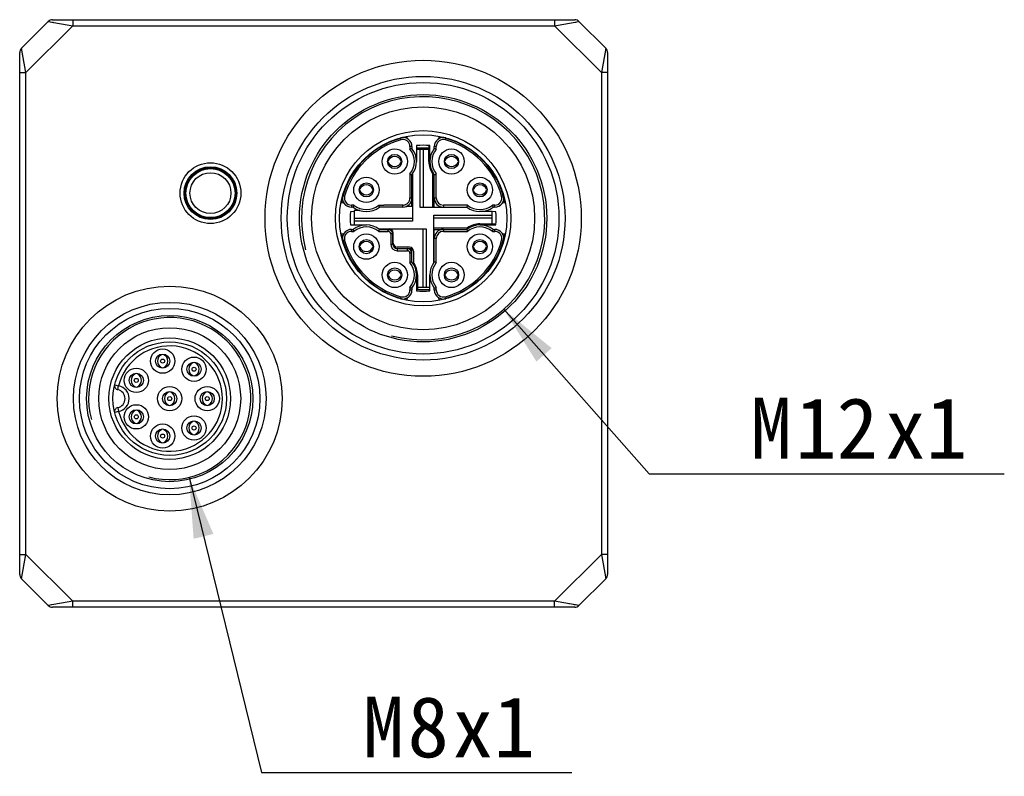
# Model space of a CAD drawing. Header units: millimetres. Extents: x 78 to 355, y 88 to 237.
# Tile 3 of 3: x 288 to 337, y 200 to 237. Entities that reach past the tile are written whole.
import ezdxf

# ---------------------------------------------------------------- set-up
doc = ezdxf.new("R2010")
doc.units = ezdxf.units.MM
doc.header["$LTSCALE"] = 0.3
doc.layers.get('0').update_dxf_attribs({"linetype": 'CONTINUOUS'})
doc.layers.add('00_COMPONENTS', color=7, linetype='CONTINUOUS')
doc.layers.add('51__DRAFT_DIMS', color=7, linetype='CONTINUOUS')
doc.styles.get("Standard").update_dxf_attribs({"font": 'simfang.ttf'})
doc.dimstyles.new('DIMSTYLE_6', dxfattribs={"dimtxt": 3, "dimasz": 3, "dimexe": 2.5, "dimexo": 0.5, "dimtad": 1, "dimdsep": 46, "dimtxsty": 'STANDARD', "dimblk": '_FILLED', "dimblk1": '_FILLED', "dimblk2": '_FILLED', "dimcen": 0.09, "dimclrt": 3, "dimazin": 2, "dimtp": 0.2, "dimtm": 0.2, "dimtfac": 1, "dimtofl": 0, "dimtmove": 0, "dimatfit": 1, "dimldrblk": '_FILLED', "dimfxl": 1, "dimtolj": 1, "dimarcsym": 0})

# ---------------------------------------------------------------- blocks, each defined once
blk = doc.blocks.new('_FILLED')
at = {"color": 0, "linetype": 'ByBlock'}
blk.add_solid([(0, 0), (-1, 0.167), (-1, -0.167)], dxfattribs=at)
blk = doc.blocks.new('*D14')
at = {"layer": '51__DRAFT_DIMS', "color": 4}
for p, q in [((312.158, 222.947), (319.334, 214.833)), ((319.334, 214.833), (322.834, 214.833)), ((322.834, 214.833), (336.85, 214.833))]:
    blk.add_line(p, q, dxfattribs=at)
at = {"layer": '51__DRAFT_DIMS', "color": 4, "xscale": 3, "yscale": 3, "zscale": 3, "rotation": 131.4917430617}
blk.add_blockref('_FILLED', (312.158, 222.947), dxfattribs=at)
at = {"layer": '51__DRAFT_DIMS', "color": 3}
for s, p in [('M', (324.334, 215.583)), ('12', (326.537, 215.583)), ('x1', (330.943, 215.583))]:
    blk.add_text(s, height=3, dxfattribs=at).set_placement(p)
blk = doc.blocks.new('*D15')
at = {"layer": '51__DRAFT_DIMS', "color": 4}
for p, q in [((296.635, 214.656), (300.209, 200.087)), ((300.209, 200.087), (303.709, 200.087)), ((303.709, 200.087), (315.522, 200.087))]:
    blk.add_line(p, q, dxfattribs=at)
at = {"layer": '51__DRAFT_DIMS', "color": 4, "xscale": 3, "yscale": 3, "zscale": 3, "rotation": 103.7824271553}
blk.add_blockref('_FILLED', (296.635, 214.656), dxfattribs=at)
at = {"layer": '51__DRAFT_DIMS', "color": 3}
for s, p in [('M', (305.209, 200.837)), ('8', (307.412, 200.837)), ('x1', (309.615, 200.837))]:
    blk.add_text(s, height=3, dxfattribs=at).set_placement(p)

msp = doc.modelspace()

# ---------------------------------------------------------------- linework, layer by layer
at = {"layer": '00_COMPONENTS', "color": 7}
for p, q in [((289.695, 237.153), (288.37, 235.829)), ((289.907, 237.241), (315.658, 237.241)), ((317.195, 235.829), (315.87, 237.153)), ((288.283, 209.865), (288.283, 235.617)), ((317.283, 235.617), (317.283, 209.865)), ((307.419, 231.368), (307.4, 231.466)), ((307.419, 231.368), (307.41, 231.366)), ((308.965, 231.466), (308.946, 231.368)), ((308.946, 231.368), (308.955, 231.366)), ((307.633, 230.977), (307.633, 230.891)), ((308.463, 230.841), (307.853, 230.841)), ((307.853, 230.841), (307.853, 230.241)), ((307.858, 231.026), (307.856, 230.841)), ((307.857, 230.915), (308.476, 230.915)), ((308.033, 227.966), (308.033, 230.841)), ((308.183, 230.841), (308.183, 227.966)), ((308.463, 230.241), (308.463, 230.915)), ((308.476, 230.915), (308.476, 231.029)), ((308.513, 230.241), (308.508, 231.026)), ((308.733, 230.891), (308.733, 230.977)), ((306.433, 230.261), (306.456, 230.262)), ((306.456, 230.22), (306.433, 230.221)), ((307.109, 230.262), (307.132, 230.261)), ((307.132, 230.221), (307.109, 230.22)), ((309.233, 230.261), (309.256, 230.262)), ((309.256, 230.22), (309.233, 230.221)), ((309.909, 230.262), (309.932, 230.261)), ((309.932, 230.221), (309.909, 230.22)), ((307.633, 228.016), (307.633, 229.591)), ((307.658, 229.625), (307.658, 227.291)), ((308.658, 227.966), (308.658, 229.625)), ((308.733, 227.991), (308.733, 229.591)), ((305.033, 228.861), (305.056, 228.862)), ((305.056, 228.82), (305.033, 228.821)), ((305.709, 228.862), (305.732, 228.861)), ((305.732, 228.821), (305.709, 228.82)), ((310.633, 228.861), (310.656, 228.862)), ((310.656, 228.82), (310.633, 228.821)), ((311.309, 228.862), (311.332, 228.861)), ((311.332, 228.821), (311.309, 228.82)), ((304.158, 228.223), (304.256, 228.204)), ((304.256, 228.204), (304.258, 228.214)), ((304.733, 227.991), (304.646, 227.991)), ((305.059, 227.821), (304.783, 227.821)), ((304.783, 227.821), (304.783, 227.111)), ((307.183, 227.991), (306.032, 227.991)), ((307.658, 228.016), (307.33, 228.016)), ((310.367, 227.966), (308.033, 227.966)), ((308.733, 227.991), (310.333, 227.991)), ((311.719, 227.991), (311.632, 227.991)), ((312.109, 228.204), (312.107, 228.214)), ((312.109, 228.204), (312.207, 228.223)), ((304.783, 227.767), (304.597, 227.766)), ((304.783, 227.441), (307.658, 227.441)), ((308.708, 227.591), (311.583, 227.591)), ((308.708, 225.257), (308.708, 227.591)), ((311.583, 227.441), (308.708, 227.441)), ((311.583, 227.771), (310.983, 227.771)), ((311.583, 227.161), (311.583, 227.771)), ((311.768, 227.766), (311.583, 227.767)), ((304.597, 227.116), (304.783, 227.115)), ((304.646, 226.891), (304.733, 226.891)), ((307.658, 227.291), (304.783, 227.291)), ((304.783, 227.111), (305.383, 227.111)), ((305.998, 226.916), (308.333, 226.916)), ((306.032, 226.891), (306.604, 226.891)), ((306.683, 226.166), (306.683, 226.813)), ((308.183, 224.041), (308.183, 226.916)), ((308.333, 226.916), (308.333, 224.041)), ((308.708, 226.966), (310.367, 226.966)), ((308.733, 226.891), (310.333, 226.891)), ((308.733, 225.291), (308.733, 226.891)), ((310.983, 227.161), (311.772, 227.161)), ((310.983, 227.111), (311.768, 227.116)), ((311.632, 226.891), (311.719, 226.891)), ((304.256, 226.678), (304.158, 226.659)), ((304.256, 226.678), (304.258, 226.669)), ((306.708, 226.216), (306.708, 226.716)), ((312.109, 226.678), (312.107, 226.669)), ((312.207, 226.659), (312.109, 226.678)), ((305.033, 226.061), (305.056, 226.062)), ((305.056, 226.02), (305.033, 226.021)), ((305.709, 226.062), (305.732, 226.061)), ((305.732, 226.021), (305.709, 226.02)), ((307.508, 226.016), (306.908, 226.016)), ((306.908, 225.941), (307.633, 225.941)), ((307.633, 225.291), (307.633, 225.941)), ((310.633, 226.061), (310.656, 226.062)), ((310.656, 226.02), (310.633, 226.021)), ((311.309, 226.062), (311.332, 226.061)), ((311.332, 226.021), (311.309, 226.02)), ((307.708, 225.816), (307.708, 225.257)), ((306.433, 224.661), (306.456, 224.662)), ((306.456, 224.62), (306.433, 224.621)), ((307.109, 224.662), (307.132, 224.661)), ((307.132, 224.621), (307.109, 224.62)), ((307.853, 224.641), (307.858, 223.856)), ((307.903, 224.641), (307.903, 223.915)), ((308.513, 224.041), (308.513, 224.641)), ((309.233, 224.661), (309.256, 224.662)), ((309.256, 224.62), (309.233, 224.621)), ((309.909, 224.662), (309.932, 224.661)), ((309.932, 224.621), (309.909, 224.62)), ((307.633, 223.991), (307.633, 223.905)), ((308.476, 223.915), (307.857, 223.915)), ((307.903, 224.041), (308.513, 224.041)), ((308.476, 223.853), (308.476, 223.915)), ((308.508, 223.856), (308.509, 224.041)), ((308.733, 223.905), (308.733, 223.991)), ((307.4, 223.416), (307.419, 223.515)), ((307.419, 223.515), (307.41, 223.516)), ((308.946, 223.515), (308.955, 223.516)), ((308.946, 223.515), (308.965, 223.416)), ((288.37, 209.653), (289.695, 208.329)), ((315.87, 208.329), (317.195, 209.653)), ((315.658, 208.241), (289.907, 208.241))]:
    msp.add_line(p, q, dxfattribs=at)
at = {"layer": '00_COMPONENTS', "color": 4}
for p, q in [((289.695, 237.153), (290.897, 236.941)), ((289.695, 237.153), (289.695, 237.153)), ((289.868, 237.123), (289.893, 237.118)), ((289.92, 237.114), (289.948, 237.109)), ((290.897, 237.241), (290.897, 236.941)), ((314.668, 237.241), (314.668, 236.941)), ((314.668, 236.941), (315.87, 237.153)), ((315.693, 237.122), (315.716, 237.126)), ((315.864, 237.152), (315.867, 237.153)), ((315.87, 237.153), (315.87, 237.153)), ((290.897, 236.941), (288.583, 234.627)), ((290.897, 236.941), (314.668, 236.941)), ((316.983, 234.627), (314.668, 236.941)), ((288.371, 235.828), (288.37, 235.829)), ((288.583, 234.627), (288.37, 235.829)), ((288.372, 235.822), (288.371, 235.826)), ((317.195, 235.829), (316.983, 234.627)), ((317.175, 235.72), (317.172, 235.7)), ((317.195, 235.829), (317.195, 235.828)), ((288.432, 235.478), (288.427, 235.511)), ((288.482, 235.198), (288.474, 235.242)), ((288.507, 235.055), (288.498, 235.104)), ((317.133, 235.48), (317.127, 235.444)), ((288.283, 234.627), (288.583, 234.627)), ((288.583, 210.855), (288.583, 234.627)), ((317.283, 234.627), (316.983, 234.627)), ((316.983, 234.627), (316.983, 210.855)), ((307.087, 231.314), (307.067, 231.386)), ((309.278, 231.314), (309.298, 231.386)), ((307.633, 230.977), (307.533, 230.977)), ((307.533, 230.977), (307.533, 230.856)), ((308.833, 230.977), (308.733, 230.977)), ((308.833, 230.856), (308.833, 230.977)), ((308.571, 229.771), (308.606, 229.805)), ((307.533, 229.626), (307.533, 228.441)), ((308.833, 228.441), (308.833, 229.626)), ((307.633, 228.832), (307.658, 228.857)), ((304.309, 228.536), (304.237, 228.557)), ((307.533, 228.441), (307.633, 228.441)), ((308.733, 228.441), (308.833, 228.441)), ((312.056, 228.536), (312.128, 228.557)), ((304.767, 228.091), (304.646, 228.091)), ((304.646, 228.091), (304.646, 227.991)), ((305.998, 228.091), (306.247, 228.091)), ((307.184, 228.091), (306.247, 228.091)), ((307.183, 227.991), (307.183, 228.091)), ((310.367, 228.091), (309.183, 228.091)), ((309.183, 228.091), (309.183, 227.991)), ((311.719, 228.091), (311.598, 228.091)), ((311.719, 227.991), (311.719, 228.091)), ((304.646, 226.891), (304.646, 226.791)), ((306.458, 226.791), (306.458, 226.891)), ((309.183, 226.891), (309.183, 226.791)), ((311.719, 226.791), (311.719, 226.891)), ((304.309, 226.346), (304.237, 226.326)), ((304.646, 226.791), (304.767, 226.791)), ((305.998, 226.791), (306.458, 226.791)), ((306.683, 226.666), (306.583, 226.666)), ((306.583, 226.666), (306.583, 226.166)), ((308.833, 226.441), (308.733, 226.441)), ((308.833, 225.256), (308.833, 226.441)), ((309.183, 226.791), (310.367, 226.791)), ((311.598, 226.791), (311.719, 226.791)), ((312.056, 226.346), (312.128, 226.326)), ((306.583, 226.166), (306.683, 226.166)), ((306.908, 225.941), (306.908, 225.841)), ((306.908, 225.841), (307.408, 225.841)), ((307.408, 225.841), (307.408, 225.941)), ((307.633, 225.716), (307.533, 225.716)), ((307.533, 225.716), (307.533, 225.256)), ((307.533, 224.026), (307.533, 223.905)), ((307.533, 223.905), (307.633, 223.905)), ((308.733, 223.905), (308.833, 223.905)), ((308.833, 223.905), (308.833, 224.026)), ((307.087, 223.568), (307.067, 223.496)), ((309.278, 223.568), (309.298, 223.496)), ((292.968, 219.227), (293.162, 219.178)), ((293.122, 218.982), (293.162, 219.178)), ((293.122, 218.1), (293.162, 217.904)), ((293.162, 217.904), (292.968, 217.855)), ((288.283, 210.855), (288.583, 210.855)), ((288.37, 209.653), (288.583, 210.855)), ((288.583, 210.855), (290.897, 208.541)), ((314.668, 208.541), (316.983, 210.855)), ((317.283, 210.855), (316.983, 210.855)), ((316.983, 210.855), (317.195, 209.653)), ((317.163, 209.831), (317.167, 209.807)), ((288.37, 209.653), (288.371, 209.654)), ((317.193, 209.66), (317.194, 209.656)), ((317.195, 209.654), (317.195, 209.653)), ((290.897, 208.541), (289.695, 208.329)), ((289.872, 208.36), (289.849, 208.356)), ((314.668, 208.541), (290.897, 208.541)), ((290.897, 208.241), (290.897, 208.541)), ((315.87, 208.329), (314.668, 208.541)), ((314.668, 208.241), (314.668, 208.541)), ((315.41, 208.41), (315.369, 208.417)), ((289.695, 208.329), (289.695, 208.329)), ((289.701, 208.33), (289.698, 208.33)), ((315.779, 208.345), (315.761, 208.348)), ((315.87, 208.329), (315.87, 208.329))]:
    msp.add_line(p, q, dxfattribs=at)
for points in [[(288.406, 235.627), (288.402, 235.652), (288.398, 235.675)], [(317.168, 235.679), (317.164, 235.655), (317.16, 235.631), (317.155, 235.604), (317.15, 235.576), (317.145, 235.546), (317.139, 235.514)], [(315.697, 208.36), (315.672, 208.364), (315.645, 208.369), (315.617, 208.374)]]:
    msp.add_lwpolyline(points, dxfattribs=at)
at = {"layer": '00_COMPONENTS', "color": 7}
for centre, radius in [((308.183, 227.441), 7.8), ((308.183, 227.441), 7), ((308.183, 227.441), 6.1), ((308.183, 227.441), 5.5), ((308.183, 227.441), 4.325), ((308.183, 227.441), 4.125), ((306.783, 230.241), 0.625), ((309.583, 230.241), 0.625), ((306.783, 230.241), 0.35), ((309.583, 230.241), 0.35), ((297.693, 228.681), 1.5), ((297.693, 228.681), 1.3), ((305.383, 228.841), 0.625), ((310.983, 228.841), 0.625), ((305.383, 228.841), 0.35), ((310.983, 228.841), 0.35), ((305.383, 226.041), 0.625), ((305.383, 226.041), 0.35), ((310.983, 226.041), 0.625), ((310.983, 226.041), 0.35), ((306.783, 224.641), 0.625), ((306.783, 224.641), 0.35), ((309.583, 224.641), 0.625), ((309.583, 224.641), 0.35), ((295.683, 218.541), 5.55), ((295.683, 218.541), 4.75), ((295.683, 218.541), 4.1), ((295.683, 218.541), 3.5), ((295.683, 218.541), 3), ((295.683, 218.541), 2.8), ((295.333, 220.391), 0.6), ((295.333, 220.391), 0.35), ((296.883, 219.991), 0.6), ((294.033, 219.441), 0.6), ((295.333, 220.391), 0.1), ((296.883, 219.991), 0.35), ((296.883, 219.991), 0.1), ((294.033, 219.441), 0.35), ((294.033, 219.441), 0.1), ((295.683, 218.541), 0.6), ((297.533, 218.541), 0.6), ((295.683, 218.541), 0.35), ((295.683, 218.541), 0.1), ((297.533, 218.541), 0.35), ((297.533, 218.541), 0.1), ((294.033, 217.641), 0.6), ((294.033, 217.641), 0.35), ((294.033, 217.641), 0.1), ((296.883, 217.091), 0.6), ((295.333, 216.691), 0.6), ((296.883, 217.091), 0.35), ((296.883, 217.091), 0.1), ((295.333, 216.691), 0.35), ((295.333, 216.691), 0.1)]:
    msp.add_circle(centre, radius, dxfattribs=at)
at = {"layer": '00_COMPONENTS', "color": 4}
for centre, radius in [((308.183, 227.441), 6.7), ((297.693, 228.681), 1.25), ((297.693, 228.681), 1.21), ((297.693, 228.681), 1.01), ((295.683, 218.541), 4.45)]:
    msp.add_circle(centre, radius, dxfattribs=at)
at = {"layer": '00_COMPONENTS', "color": 7}
for centre, radius, start, end in [((289.907, 236.941), 0.3, 90, 135), ((315.658, 236.941), 0.3, 45, 90), ((288.583, 235.617), 0.3, 135, 180), ((316.983, 235.617), 0.3, 0, 45), ((308.183, 227.441), 4.1, 101, 169), ((307.183, 230.977), 0.45, 0, 105.7898), ((309.183, 230.977), 0.45, 74.2102, 180), ((308.183, 227.441), 4.1, 11, 79), ((309.663, 224.892), 6.333, 108.6991, 109.657), ((306.783, 230.241), 1.07, 322.5979, 37.4013), ((308.183, 227.441), 3.6, 84.8204, 95.1796), ((309.583, 230.241), 1.07, 142.5987, 217.4021), ((306.702, 224.892), 6.333, 70.343, 71.3009), ((306.783, 230.137), 0.35, 20.9521, 159.048), ((306.782, 230.346), 0.35, 200.9521, 339.048), ((309.533, 230.241), 1.07, 180, 215.1391), ((309.583, 230.137), 0.35, 20.9521, 159.048), ((309.582, 230.346), 0.35, 200.9521, 339.048), ((309.663, 235.59), 6.333, 250.343, 251.3009), ((306.702, 235.59), 6.333, 288.6991, 289.657), ((305.383, 228.737), 0.35, 20.9521, 159.048), ((305.382, 228.946), 0.35, 200.9521, 339.048), ((310.983, 228.737), 0.35, 20.9521, 159.048), ((310.982, 228.946), 0.35, 200.9521, 339.048), ((304.646, 228.441), 0.45, 164.2102, 270), ((307.183, 228.441), 0.45, 270, 360), ((309.183, 228.441), 0.45, 180, 270), ((311.719, 228.441), 0.45, 270, 15.7898), ((310.731, 225.961), 6.333, 160.343, 161.3009), ((305.383, 228.841), 1.07, 232.5987, 307.4021), ((316.331, 225.961), 6.333, 160.343, 161.3009), ((310.983, 228.841), 1.07, 232.5979, 307.4013), ((305.634, 225.961), 6.333, 18.6991, 19.657), ((308.183, 227.441), 3.6, 174.8204, 185.1796), ((308.183, 227.441), 3.6, 354.8204, 5.1796), ((304.646, 226.441), 0.45, 90, 195.7898), ((305.383, 226.041), 1.07, 52.5979, 127.4013), ((310.731, 228.921), 6.333, 198.6991, 199.657), ((300.034, 228.921), 6.333, 340.343, 341.3009), ((306.458, 226.666), 0.225, 0, 90), ((306.508, 226.716), 0.2, 0, 90), ((309.183, 226.441), 0.45, 90, 180), ((310.983, 226.041), 1.07, 52.5987, 127.4021), ((316.331, 228.921), 6.333, 198.6991, 199.657), ((310.983, 226.091), 1.07, 90, 125.1391), ((305.634, 228.921), 6.333, 340.343, 341.3009), ((311.719, 226.441), 0.45, 344.2102, 90), ((308.183, 227.441), 4.1, 191, 259), ((308.183, 227.441), 4.1, 281, 349), ((305.382, 225.937), 0.35, 20.9521, 159.048), ((305.383, 226.146), 0.35, 200.9521, 339.048), ((306.908, 226.166), 0.225, 180, 270), ((306.908, 226.216), 0.2, 180, 270), ((307.408, 225.716), 0.225, 0, 90), ((307.508, 225.816), 0.2, 0, 90), ((310.983, 225.937), 0.35, 20.9521, 159.048), ((310.982, 226.146), 0.35, 200.9521, 339.048), ((306.782, 224.537), 0.35, 20.9521, 159.048), ((309.663, 219.292), 6.333, 108.6991, 109.657), ((306.783, 224.641), 1.07, 322.5987, 37.4021), ((306.833, 224.641), 1.07, 0, 35.1391), ((309.583, 224.641), 1.07, 142.5979, 217.4013), ((306.702, 219.292), 6.333, 70.343, 71.3009), ((309.583, 224.537), 0.35, 20.9521, 159.048), ((306.783, 224.746), 0.35, 200.9521, 339.048), ((309.582, 224.746), 0.35, 200.9521, 339.048), ((307.183, 223.905), 0.45, 254.2102, 0), ((309.663, 229.99), 6.333, 250.343, 251.3009), ((306.702, 229.99), 6.333, 288.6991, 289.657), ((309.183, 223.905), 0.45, 180, 285.7898), ((308.183, 227.441), 3.6, 264.8204, 275.1796), ((295.428, 220.391), 0.35, 115.4055, 244.5945), ((295.237, 220.391), 0.35, 295.4055, 64.5945), ((296.978, 219.991), 0.35, 115.4055, 244.5945), ((296.787, 219.991), 0.35, 295.4055, 64.5945), ((294.128, 219.441), 0.35, 115.4055, 244.5945), ((293.937, 219.441), 0.35, 295.4055, 64.5945), ((293.162, 219.178), 0.2, 165.8177, 258.5309), ((293.033, 218.541), 0.45, 281.4691, 78.5309), ((295.778, 218.541), 0.35, 115.4055, 244.5945), ((295.587, 218.541), 0.35, 295.4055, 64.5945), ((297.628, 218.541), 0.35, 115.4055, 244.5945), ((297.437, 218.541), 0.35, 295.4055, 64.5945), ((293.162, 217.904), 0.2, 101.4691, 194.1823), ((294.128, 217.641), 0.35, 115.4055, 244.5945), ((293.937, 217.641), 0.35, 295.4055, 64.5945), ((296.978, 217.091), 0.35, 115.4055, 244.5945), ((296.787, 217.091), 0.35, 295.4055, 64.5945), ((295.428, 216.691), 0.35, 115.4055, 244.5945), ((295.237, 216.691), 0.35, 295.4055, 64.5945), ((288.583, 209.865), 0.3, 180, 225), ((316.983, 209.865), 0.3, 315, 360), ((289.907, 208.541), 0.3, 225, 270), ((315.658, 208.541), 0.3, 270, 315)]:
    msp.add_arc(centre, radius, start, end, dxfattribs=at)
at = {"layer": '00_COMPONENTS', "color": 4}
for centre, radius, start, end in [((308.183, 227.441), 6, 255, 195), ((308.183, 227.441), 4.025, 105.7898, 164.2102), ((307.183, 230.977), 0.35, 0, 105.7898), ((309.183, 230.977), 0.35, 74.2102, 180), ((308.183, 227.441), 4.025, 15.7898, 74.2102), ((306.783, 230.241), 0.97, 320.6417, 39.3583), ((309.583, 230.241), 0.97, 140.6417, 219.3583), ((304.646, 228.441), 0.35, 164.2102, 270), ((309.183, 228.441), 0.35, 180, 270), ((311.719, 228.441), 0.35, 270, 15.7898), ((305.383, 228.841), 0.97, 230.6417, 309.3783), ((310.983, 228.841), 0.97, 230.6417, 309.3583), ((305.383, 226.041), 0.97, 50.6417, 129.3583), ((310.983, 226.041), 0.97, 50.6417, 129.3583), ((304.646, 226.441), 0.35, 90, 195.7898), ((308.183, 227.441), 4.025, 195.7898, 254.2102), ((306.458, 226.666), 0.125, 0, 90), ((309.183, 226.441), 0.35, 90, 180), ((308.183, 227.441), 4.025, 285.7898, 344.2102), ((311.719, 226.441), 0.35, 344.2102, 90), ((306.908, 226.166), 0.325, 180, 270), ((307.408, 225.716), 0.125, 0, 90), ((306.783, 224.641), 0.97, 320.6417, 39.3583), ((309.583, 224.641), 0.97, 140.6417, 219.3583), ((307.183, 223.905), 0.35, 254.2102, 360), ((309.183, 223.905), 0.35, 180, 285.7898), ((295.683, 218.541), 4, 255, 195), ((295.683, 218.541), 2.6, 194.1823, 165.8177), ((293.033, 218.541), 0.65, 281.4691, 78.5309)]:
    msp.add_arc(centre, radius, start, end, dxfattribs=at)
msp.add_open_spline([(307.184, 228.091), (307.207, 228.091), (307.253, 228.096), (307.318, 228.116), (307.379, 228.149), (307.432, 228.193), (307.476, 228.246), (307.508, 228.307), (307.528, 228.373), (307.533, 228.418), (307.533, 228.441)], degree=3, knots=[0, 0, 0, 0, 0.125002, 0.249989, 0.374995, 0.499995, 0.624997, 0.750003, 0.874998, 1, 1, 1, 1], dxfattribs=at)
at = {"layer": '00_COMPONENTS', "color": 7}
for points, knots in [([(306.032, 227.991), (306.032, 227.994), (306.028, 228.004), (306.023, 228.019), (306.017, 228.037), (306.011, 228.054), (306.004, 228.072), (306.001, 228.085), (305.999, 228.091)], [0, 0, 0, 0, 0.080005, 0.302822, 0.455112, 0.626324, 0.810077, 1, 1, 1, 1]), ([(295.278, 220.707), (295.278, 220.707), (295.278, 220.708), (295.279, 220.71), (295.279, 220.712), (295.279, 220.716), (295.28, 220.72), (295.28, 220.727), (295.28, 220.733), (295.28, 220.737)], [0, 0, 0, 0, 0.024163, 0.077811, 0.161982, 0.276134, 0.418674, 0.587887, 1, 1, 1, 1]), ([(295.385, 220.737), (295.385, 220.733), (295.385, 220.727), (295.386, 220.72), (295.386, 220.716), (295.386, 220.712), (295.386, 220.71), (295.387, 220.708), (295.387, 220.707), (295.387, 220.707)], [0, 0, 0, 0, 0.412092, 0.581312, 0.723879, 0.838063, 0.922245, 0.975863, 1, 1, 1, 1]), ([(295.28, 220.045), (295.28, 220.049), (295.28, 220.055), (295.28, 220.062), (295.279, 220.067), (295.279, 220.07), (295.279, 220.072), (295.278, 220.074), (295.278, 220.075), (295.278, 220.075)], [0, 0, 0, 0, 0.412118, 0.581337, 0.723891, 0.838059, 0.922235, 0.975858, 1, 1, 1, 1]), ([(295.387, 220.075), (295.387, 220.075), (295.387, 220.074), (295.386, 220.072), (295.386, 220.07), (295.386, 220.067), (295.386, 220.062), (295.385, 220.055), (295.385, 220.049), (295.385, 220.045)], [0, 0, 0, 0, 0.024158, 0.077802, 0.161979, 0.276146, 0.418699, 0.587912, 1, 1, 1, 1]), ([(296.828, 220.307), (296.828, 220.307), (296.828, 220.308), (296.829, 220.31), (296.829, 220.312), (296.829, 220.316), (296.83, 220.32), (296.83, 220.327), (296.83, 220.333), (296.83, 220.337)], [0, 0, 0, 0, 0.024163, 0.077811, 0.161982, 0.276134, 0.418674, 0.587887, 1, 1, 1, 1]), ([(296.935, 220.337), (296.935, 220.333), (296.935, 220.327), (296.936, 220.32), (296.936, 220.316), (296.936, 220.312), (296.936, 220.31), (296.937, 220.308), (296.937, 220.307), (296.937, 220.307)], [0, 0, 0, 0, 0.412092, 0.581312, 0.723879, 0.838063, 0.922245, 0.975863, 1, 1, 1, 1]), ([(293.978, 219.757), (293.978, 219.757), (293.978, 219.758), (293.979, 219.76), (293.979, 219.762), (293.979, 219.766), (293.98, 219.77), (293.98, 219.777), (293.98, 219.783), (293.98, 219.787)], [0, 0, 0, 0, 0.024163, 0.077811, 0.161982, 0.276134, 0.418674, 0.587887, 1, 1, 1, 1]), ([(294.085, 219.787), (294.085, 219.783), (294.085, 219.777), (294.086, 219.77), (294.086, 219.766), (294.086, 219.762), (294.086, 219.76), (294.087, 219.758), (294.087, 219.757), (294.087, 219.757)], [0, 0, 0, 0, 0.412092, 0.581312, 0.723879, 0.838063, 0.922245, 0.975863, 1, 1, 1, 1]), ([(296.83, 219.645), (296.83, 219.649), (296.83, 219.655), (296.83, 219.662), (296.829, 219.667), (296.829, 219.67), (296.829, 219.672), (296.828, 219.674), (296.828, 219.675), (296.828, 219.675)], [0, 0, 0, 0, 0.412118, 0.581337, 0.723891, 0.838059, 0.922235, 0.975858, 1, 1, 1, 1]), ([(296.937, 219.675), (296.937, 219.675), (296.937, 219.674), (296.936, 219.672), (296.936, 219.67), (296.936, 219.667), (296.936, 219.662), (296.935, 219.655), (296.935, 219.649), (296.935, 219.645)], [0, 0, 0, 0, 0.024158, 0.077802, 0.161979, 0.276146, 0.418699, 0.587912, 1, 1, 1, 1]), ([(293.98, 219.095), (293.98, 219.099), (293.98, 219.105), (293.98, 219.112), (293.979, 219.117), (293.979, 219.12), (293.979, 219.122), (293.978, 219.124), (293.978, 219.125), (293.978, 219.125)], [0, 0, 0, 0, 0.412118, 0.581337, 0.723891, 0.838059, 0.922235, 0.975858, 1, 1, 1, 1]), ([(294.087, 219.125), (294.087, 219.125), (294.087, 219.124), (294.086, 219.122), (294.086, 219.12), (294.086, 219.117), (294.086, 219.112), (294.085, 219.105), (294.085, 219.099), (294.085, 219.095)], [0, 0, 0, 0, 0.024158, 0.077802, 0.161979, 0.276146, 0.418699, 0.587912, 1, 1, 1, 1]), ([(295.628, 218.857), (295.628, 218.857), (295.628, 218.858), (295.629, 218.86), (295.629, 218.862), (295.629, 218.866), (295.63, 218.87), (295.63, 218.877), (295.63, 218.883), (295.63, 218.887)], [0, 0, 0, 0, 0.024163, 0.077811, 0.161982, 0.276134, 0.418674, 0.587887, 1, 1, 1, 1]), ([(295.735, 218.887), (295.735, 218.883), (295.735, 218.877), (295.736, 218.87), (295.736, 218.866), (295.736, 218.862), (295.736, 218.86), (295.737, 218.858), (295.737, 218.857), (295.737, 218.857)], [0, 0, 0, 0, 0.412092, 0.581312, 0.723879, 0.838063, 0.922245, 0.975863, 1, 1, 1, 1]), ([(297.478, 218.857), (297.478, 218.857), (297.478, 218.858), (297.479, 218.86), (297.479, 218.862), (297.479, 218.866), (297.48, 218.87), (297.48, 218.877), (297.48, 218.883), (297.48, 218.887)], [0, 0, 0, 0, 0.024163, 0.077811, 0.161982, 0.276134, 0.418674, 0.587887, 1, 1, 1, 1]), ([(297.585, 218.887), (297.585, 218.883), (297.585, 218.877), (297.586, 218.87), (297.586, 218.866), (297.586, 218.862), (297.586, 218.86), (297.587, 218.858), (297.587, 218.857), (297.587, 218.857)], [0, 0, 0, 0, 0.412092, 0.581312, 0.723879, 0.838063, 0.922245, 0.975863, 1, 1, 1, 1]), ([(295.63, 218.195), (295.63, 218.199), (295.63, 218.205), (295.63, 218.212), (295.629, 218.217), (295.629, 218.22), (295.629, 218.222), (295.628, 218.224), (295.628, 218.225), (295.628, 218.225)], [0, 0, 0, 0, 0.412118, 0.581337, 0.723891, 0.838059, 0.922235, 0.975858, 1, 1, 1, 1]), ([(295.737, 218.225), (295.737, 218.225), (295.737, 218.224), (295.736, 218.222), (295.736, 218.22), (295.736, 218.217), (295.736, 218.212), (295.735, 218.205), (295.735, 218.199), (295.735, 218.195)], [0, 0, 0, 0, 0.024158, 0.077802, 0.161979, 0.276146, 0.418699, 0.587912, 1, 1, 1, 1]), ([(297.48, 218.195), (297.48, 218.199), (297.48, 218.205), (297.48, 218.212), (297.479, 218.217), (297.479, 218.22), (297.479, 218.222), (297.478, 218.224), (297.478, 218.225), (297.478, 218.225)], [0, 0, 0, 0, 0.412118, 0.581337, 0.723891, 0.838059, 0.922235, 0.975858, 1, 1, 1, 1]), ([(297.587, 218.225), (297.587, 218.225), (297.587, 218.224), (297.586, 218.222), (297.586, 218.22), (297.586, 218.217), (297.586, 218.212), (297.585, 218.205), (297.585, 218.199), (297.585, 218.195)], [0, 0, 0, 0, 0.024158, 0.077802, 0.161979, 0.276146, 0.418699, 0.587912, 1, 1, 1, 1]), ([(293.978, 217.957), (293.978, 217.957), (293.978, 217.958), (293.979, 217.96), (293.979, 217.962), (293.979, 217.966), (293.98, 217.97), (293.98, 217.977), (293.98, 217.983), (293.98, 217.987)], [0, 0, 0, 0, 0.024163, 0.077811, 0.161982, 0.276134, 0.418674, 0.587887, 1, 1, 1, 1]), ([(294.085, 217.987), (294.085, 217.983), (294.085, 217.977), (294.086, 217.97), (294.086, 217.966), (294.086, 217.962), (294.086, 217.96), (294.087, 217.958), (294.087, 217.957), (294.087, 217.957)], [0, 0, 0, 0, 0.412092, 0.581312, 0.723879, 0.838063, 0.922245, 0.975863, 1, 1, 1, 1]), ([(293.98, 217.295), (293.98, 217.299), (293.98, 217.305), (293.98, 217.312), (293.979, 217.317), (293.979, 217.32), (293.979, 217.322), (293.978, 217.324), (293.978, 217.325), (293.978, 217.325)], [0, 0, 0, 0, 0.412118, 0.581337, 0.723891, 0.838059, 0.922235, 0.975858, 1, 1, 1, 1]), ([(294.087, 217.325), (294.087, 217.325), (294.087, 217.324), (294.086, 217.322), (294.086, 217.32), (294.086, 217.317), (294.086, 217.312), (294.085, 217.305), (294.085, 217.299), (294.085, 217.295)], [0, 0, 0, 0, 0.024158, 0.077802, 0.161979, 0.276146, 0.418699, 0.587912, 1, 1, 1, 1]), ([(296.828, 217.407), (296.828, 217.407), (296.828, 217.408), (296.829, 217.41), (296.829, 217.412), (296.829, 217.416), (296.83, 217.42), (296.83, 217.427), (296.83, 217.433), (296.83, 217.437)], [0, 0, 0, 0, 0.024163, 0.077811, 0.161982, 0.276134, 0.418674, 0.587887, 1, 1, 1, 1]), ([(296.935, 217.437), (296.935, 217.433), (296.935, 217.427), (296.936, 217.42), (296.936, 217.416), (296.936, 217.412), (296.936, 217.41), (296.937, 217.408), (296.937, 217.407), (296.937, 217.407)], [0, 0, 0, 0, 0.412092, 0.581312, 0.723879, 0.838063, 0.922245, 0.975863, 1, 1, 1, 1]), ([(295.278, 217.007), (295.278, 217.007), (295.278, 217.008), (295.279, 217.01), (295.279, 217.012), (295.279, 217.016), (295.28, 217.02), (295.28, 217.027), (295.28, 217.033), (295.28, 217.037)], [0, 0, 0, 0, 0.024163, 0.077811, 0.161982, 0.276134, 0.418674, 0.587887, 1, 1, 1, 1]), ([(295.385, 217.037), (295.385, 217.033), (295.385, 217.027), (295.386, 217.02), (295.386, 217.016), (295.386, 217.012), (295.386, 217.01), (295.387, 217.008), (295.387, 217.007), (295.387, 217.007)], [0, 0, 0, 0, 0.412092, 0.581312, 0.723879, 0.838063, 0.922245, 0.975863, 1, 1, 1, 1]), ([(296.83, 216.745), (296.83, 216.749), (296.83, 216.755), (296.83, 216.762), (296.829, 216.767), (296.829, 216.77), (296.829, 216.772), (296.828, 216.774), (296.828, 216.775), (296.828, 216.775)], [0, 0, 0, 0, 0.412118, 0.581337, 0.723891, 0.838059, 0.922235, 0.975858, 1, 1, 1, 1]), ([(296.937, 216.775), (296.937, 216.775), (296.937, 216.774), (296.936, 216.772), (296.936, 216.77), (296.936, 216.767), (296.936, 216.762), (296.935, 216.755), (296.935, 216.749), (296.935, 216.745)], [0, 0, 0, 0, 0.024158, 0.077802, 0.161979, 0.276146, 0.418699, 0.587912, 1, 1, 1, 1]), ([(295.28, 216.345), (295.28, 216.349), (295.28, 216.355), (295.28, 216.362), (295.279, 216.367), (295.279, 216.37), (295.279, 216.372), (295.278, 216.374), (295.278, 216.375), (295.278, 216.375)], [0, 0, 0, 0, 0.412118, 0.581337, 0.723891, 0.838059, 0.922235, 0.975858, 1, 1, 1, 1]), ([(295.387, 216.375), (295.387, 216.375), (295.387, 216.374), (295.386, 216.372), (295.386, 216.37), (295.386, 216.367), (295.386, 216.362), (295.385, 216.355), (295.385, 216.349), (295.385, 216.345)], [0, 0, 0, 0, 0.024158, 0.077802, 0.161979, 0.276146, 0.418699, 0.587912, 1, 1, 1, 1])]:
    msp.add_open_spline(points, degree=3, knots=knots, dxfattribs=at)

# ---------------------------------------------------------------- dimensions: what is measured, and where the dimension line sits
at = {"layer": '51__DRAFT_DIMS', "color": 4}
for p1, p2, picture, middle in [((312.158, 222.947), (304.207, 231.935), '*D14', (329.842, 217.083)), ((296.635, 214.656), (294.73, 222.426), '*D15', (309.615, 202.337))]:
    dim = msp.add_diameter_dim_2p(p1=p1, p2=p2, text='M<>x1', dimstyle='DIMSTYLE_6', override={"dimtih": 1, "dimtoh": 1, "dimpost": '<>'}, dxfattribs=at)
    dim.commit()
    dim.dimension.update_dxf_attribs({"geometry": picture, "text_midpoint": middle, "dimtype": 163})

doc.saveas('drawing.dxf')
